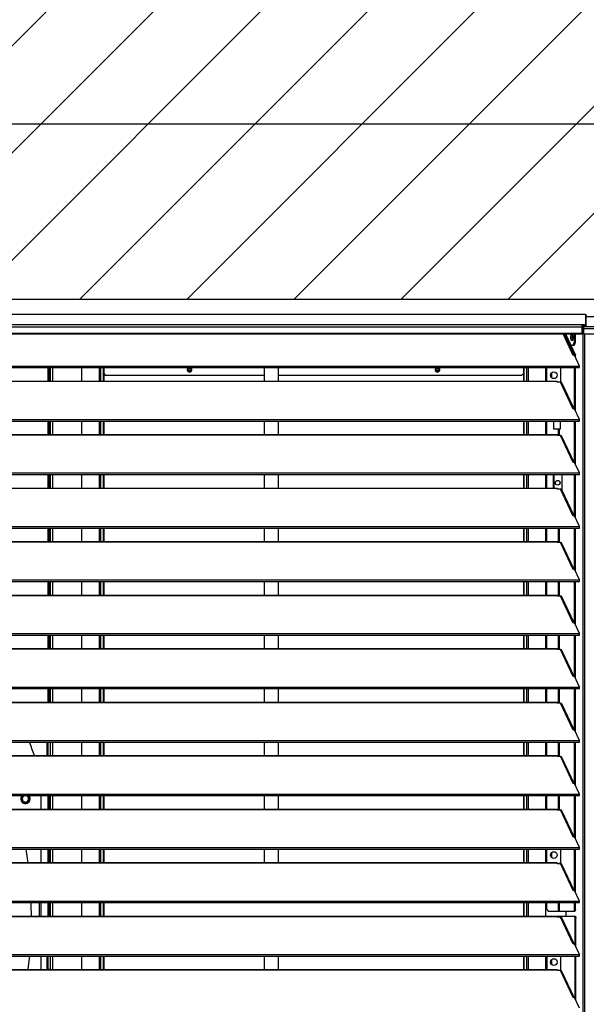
# Model space of a CAD drawing. Header units: millimetres. Extents: x 0 to 39025, y 0 to 11880.
# Tile 45 of 64: x 28790 to 29385, y 9742 to 10774. Entities that reach past the tile are written whole.
import ezdxf

# ---------------------------------------------------------------- set-up
doc = ezdxf.new("R2010")
doc.units = ezdxf.units.MM
doc.header["$PDSIZE"] = -1
doc.layers.add('DIMENZIJE', color=4, linetype='Continuous')
doc.layers.add('ODMIKI funkcionalni', color=253, linetype='Continuous')
doc.styles.add('SLDTEXTSTYLE6', font='txt')
doc.dimstyles.new('SLDDIMSTYLE0', dxfattribs={"dimtxt": 3, "dimasz": 3.414889, "dimexe": 0, "dimexo": 0.0625, "dimgap": 0.75, "dimtad": 1, "dimdec": 0, "dimlfac": 20, "dimrnd": 1e-09, "dimzin": 12, "dimdsep": 46, "dimtxsty": 'SLDTEXTSTYLE6', "dimsah": 1, "dimcen": 0.09, "dimadec": 0, "dimazin": 3, "dimtfac": 1, "dimtdec": 0, "dimtofl": 0, "dimtmove": 0, "dimatfit": 3, "dimfxl": 1, "dimfrac": 2, "dimtolj": 1, "dimtzin": 12, "dimarcsym": 0})

# ---------------------------------------------------------------- blocks, each defined once
blk = doc.blocks.new('*D11')
at = {"layer": 'Defpoints', "color": 0, "ltscale": 20, "transparency": 16777216}
for p in [(31008.7, 10464.8), (27975.7, 8771.1), (32954.7, 8771.1)]:
    blk.add_point(p, dxfattribs=at)
at = {"layer": 'DIMENZIJE', "color": 0, "lineweight": -2, "ltscale": 20, "transparency": 16777216}
for p, q in [((31009.9, 10464.8), (32954.7, 10464.8)), ((32954.7, 10396.5), (32954.7, 8839.4)), ((27976.9, 8771.1), (32954.7, 8771.1))]:
    blk.add_line(p, q, dxfattribs=at)
at = {"layer": 'DIMENZIJE', "color": 0, "ltscale": 20, "transparency": 16777216}
for points in [[(32943.3, 10396.5), (32966.1, 10396.5), (32954.7, 10464.8)], [(32943.3, 8839.4), (32966.1, 8839.4), (32954.7, 8771.1)]]:
    blk.add_solid(points, dxfattribs=at)
at = {"layer": 'DIMENZIJE', "color": 0, "ltscale": 20, "transparency": 16777216, "insert": (32878, 9583.1), "char_height": 60, "attachment_point": 2, "rotation": 90, "style": 'SLDTEXTSTYLE6'}
blk.add_mtext('\\A1;1694', dxfattribs=at)
blk = doc.blocks.new('*D12')
at = {"layer": 'Defpoints', "color": 0, "ltscale": 20, "transparency": 16777216}
for p in [(32634.7, 10784.8), (32634.7, 10449.3), (27634.6, 9749.3)]:
    blk.add_point(p, dxfattribs=at)
at = {"layer": 'DIMENZIJE', "color": 0, "lineweight": -2, "ltscale": 20, "transparency": 16777216}
for p, q in [((27634.6, 9750.6), (27634.6, 10784.8)), ((27702.9, 10784.8), (32566.4, 10784.8)), ((32634.7, 10450.6), (32634.7, 10784.8))]:
    blk.add_line(p, q, dxfattribs=at)
at = {"layer": 'DIMENZIJE', "color": 0, "ltscale": 20, "transparency": 16777216}
for points in [[(27702.9, 10796.2), (27702.9, 10773.5), (27634.6, 10784.8)], [(32566.4, 10796.2), (32566.4, 10773.5), (32634.7, 10784.8)]]:
    blk.add_solid(points, dxfattribs=at)
at = {"layer": 'DIMENZIJE', "color": 0, "ltscale": 20, "transparency": 16777216, "insert": (30134.7, 10861.6), "char_height": 60, "attachment_point": 2, "style": 'SLDTEXTSTYLE6'}
blk.add_mtext('\\A1;5000', dxfattribs=at)
blk = doc.blocks.new('*D13')
at = {"layer": 'Defpoints', "color": 0, "ltscale": 20, "transparency": 16777216}
for p in [(32634.7, 10664.8), (27809.7, 10449.3), (32634.7, 10449.3)]:
    blk.add_point(p, dxfattribs=at)
at = {"layer": 'DIMENZIJE', "color": 0, "lineweight": -2, "ltscale": 20, "transparency": 16777216}
for p, q in [((27809.7, 10450.6), (27809.7, 10664.8)), ((27878, 10664.8), (32566.4, 10664.8)), ((32634.7, 10450.6), (32634.7, 10664.8))]:
    blk.add_line(p, q, dxfattribs=at)
at = {"layer": 'DIMENZIJE', "color": 0, "ltscale": 20, "transparency": 16777216}
for points in [[(27878, 10676.2), (27878, 10653.5), (27809.7, 10664.8)], [(32566.4, 10676.2), (32566.4, 10653.5), (32634.7, 10664.8)]]:
    blk.add_solid(points, dxfattribs=at)
at = {"layer": 'DIMENZIJE', "color": 0, "ltscale": 20, "transparency": 16777216, "insert": (30222.2, 10741.6), "char_height": 60, "attachment_point": 2, "style": 'SLDTEXTSTYLE6'}
blk.add_mtext('\\A1;4825', dxfattribs=at)

msp = doc.modelspace()

# ---------------------------------------------------------------- hatches: boundary and pattern name
at = {"layer": 'ODMIKI funkcionalni'}
h = msp.add_hatch(dxfattribs=at)
h.set_pattern_fill('ANSI31', color=256, scale=25)
h.set_pattern_definition([(45, (17442.16, 640.926), (-56.1266, 56.1266), [])])
h.paths.add_polyline_path([(33433.7, 11465.7), (27308.6, 11465.7), (27308.6, 8759.1), (27808.5, 8759.1), (27808.5, 10480.9), (32635.1, 10480.9), (32635.1, 8759.1), (33433.7, 8759.1)])

# ---------------------------------------------------------------- linework, layer by layer
at = {"color": 7, "linetype": 'Continuous', "lineweight": 25, "ltscale": 20}
for p, q in [((29383.7, 10464.8), (27810.6, 10464.8)), ((29383.7, 10464.8), (27810.7, 10464.8)), ((29383.7, 10464.8), (29383.7, 10452.3)), ((29384.7, 10453.4), (29384.7, 10463.8)), ((29434.6, 10462.2), (29384.7, 10462.2)), ((29434.6, 10462.2), (29384.7, 10462.2)), ((27810.7, 10454.4), (29383.7, 10454.4)), ((29380.2, 10451.5), (27814.1, 10451.5)), ((27814.1, 10445.4), (29380.2, 10445.4)), ((29380.2, 10444.4), (29380.2, 10454.4)), ((29380.2, 10453.4), (29383.7, 10453.4)), ((29380.2, 10453.3), (29380.6, 10453.3)), ((29380.2, 10452.3), (29380.6, 10452.3)), ((29380.2, 10451.9), (29381.7, 10451.8)), ((29380.2, 10450.9), (29381.7, 10450.8)), ((29380.8, 10450.5), (29380.2, 10450.5)), ((29381.2, 10449.4), (29380.2, 10449.5)), ((29380.8, 10449.5), (29380.2, 10449.5)), ((29380.9, 10449.4), (29380.2, 10449.4)), ((29380.6, 10453.3), (29383.7, 10453.3)), ((29380.6, 10453.3), (29380.6, 10452.3)), ((29380.6, 10452.3), (29383.7, 10452.3)), ((29380.8, 10450.5), (29380.8, 10449.5)), ((29381.7, 10450.5), (29380.8, 10450.5)), ((29380.9, 10449.4), (29380.9, 10449.2)), ((29381.4, 10449.4), (29380.9, 10449.4)), ((29380.9, 10449.2), (29381.7, 10449.2)), ((29380.9, 10449.2), (29380.9, 8889.1)), ((29437.7, 10451.8), (29381.7, 10451.8)), ((29381.7, 10451.8), (29381.7, 10445.4)), ((29381.7, 10450), (29437.7, 10450)), ((29381.7, 10445.4), (29382.7, 10444.4)), ((27814.1, 10444.4), (29380.2, 10444.4)), ((29370.9, 10421.8), (29360.3, 10444.4)), ((29371.9, 10422), (29361.5, 10444.4)), ((29362.1, 10444.4), (29372.5, 10422)), ((29363, 10444.4), (29373.4, 10422)), ((29370.1, 10443.9), (29369.5, 10440.9)), ((29369.5, 10440.9), (29370.1, 10437.7)), ((29369.5, 10440.9), (29370.7, 10440.9)), ((29371.1, 10432.3), (29372.1, 10435.3)), ((29372.1, 10444.4), (29372.1, 10435.3)), ((29372.1, 10435.3), (29373, 10435.3)), ((29373, 10435.3), (29372.1, 10432.3)), ((29373, 10444.4), (29373, 10435.3)), ((29382.7, 10444.4), (29436.7, 10444.4)), ((29382.7, 10444.4), (29382.7, 8889.1)), ((29372.1, 10432.3), (29368.6, 10432.3)), ((29372.4, 10422), (29370.9, 10421.8)), ((29377.6, 10410.8), (29372.4, 10422)), ((29372.5, 10421.8), (29372.5, 10422)), ((29372.5, 10422), (29373.4, 10422)), ((29373.4, 10419.8), (29373.4, 10422)), ((27816.7, 10410.8), (29377.6, 10410.8)), ((27816.7, 10409.2), (29377.6, 10409.2)), ((28819.8, 10409.2), (28819.8, 10395)), ((28820.6, 10409.2), (28820.6, 10395)), ((28822.1, 10409.2), (28822.1, 10395)), ((28822.4, 10409.2), (28822.4, 10395)), ((28824.7, 10409.2), (28824.7, 10395)), ((28855.4, 10409.2), (28855.4, 10395)), ((28873.7, 10409.2), (28873.7, 10395)), ((28875.3, 10409.2), (28875.3, 10395)), ((28878, 10409.2), (28878, 10395)), ((28878.6, 10409.2), (28878.6, 10395)), ((28967, 10406.6), (28970.3, 10406.6)), ((28970.3, 10406.4), (28967, 10406.4)), ((29047, 10409.2), (29047, 10395)), ((29062, 10395), (29062, 10409.2)), ((29227, 10406.6), (29230.3, 10406.6)), ((29230.3, 10406.4), (29227, 10406.4)), ((29318.7, 10409.2), (29318.7, 10395)), ((29319.3, 10409.2), (29319.3, 10395)), ((29322, 10409.2), (29322, 10395)), ((29323.6, 10409.2), (29323.6, 10395)), ((29341.9, 10409.2), (29341.9, 10395)), ((29343.2, 10395), (29343.2, 10409.2)), ((29357.8, 10409.2), (29357.8, 10393.9)), ((29372.5, 10365.7), (29372.5, 10409.2)), ((29373.4, 10363.7), (29373.4, 10409.2)), ((29377.6, 10409.2), (29377.6, 10410.8)), ((27840.2, 10395), (29354.2, 10395)), ((27840.2, 10394.8), (29354.2, 10394.8)), ((28878.6, 10402.9), (28880.6, 10400.9)), ((29047, 10400.9), (28880.6, 10400.9)), ((29316.7, 10400.9), (29062, 10400.9)), ((29316.7, 10400.9), (29318.7, 10402.9)), ((29348.4, 10398.5), (29348.4, 10403.7)), ((29354.2, 10394), (29354.2, 10395)), ((29357.7, 10394), (29354.2, 10394)), ((29370.9, 10365.7), (29357.7, 10394)), ((29371.9, 10365.9), (29359.2, 10393.1)), ((29372.4, 10365.9), (29370.9, 10365.7)), ((29377.6, 10354.7), (29372.4, 10365.9)), ((27816.7, 10354.7), (29377.6, 10354.7)), ((27816.7, 10353.1), (29377.6, 10353.1)), ((28819.8, 10353.1), (28819.8, 10339)), ((28820.6, 10353.1), (28820.6, 10339)), ((28822.1, 10353.1), (28822.1, 10339)), ((28822.4, 10353.1), (28822.4, 10339)), ((28824.7, 10353.1), (28824.7, 10339)), ((28855.4, 10353.1), (28855.4, 10339)), ((28873.7, 10353.1), (28873.7, 10339)), ((28875.3, 10353.1), (28875.3, 10339)), ((28878, 10353.1), (28878, 10339)), ((28878.6, 10353.1), (28878.6, 10339)), ((29047, 10353.1), (29047, 10339)), ((29062, 10339), (29062, 10353.1)), ((29318.7, 10353.1), (29318.7, 10339)), ((29319.3, 10353.1), (29319.3, 10339)), ((29322, 10353.1), (29322, 10339)), ((29323.6, 10353.1), (29323.6, 10339)), ((29341.9, 10353.1), (29341.9, 10339)), ((29343.2, 10339), (29343.2, 10353.1)), ((29350.7, 10344.6), (29350.7, 10353.1)), ((29357.2, 10353.1), (29357.2, 10344.6)), ((29372.5, 10309.6), (29372.5, 10353.1)), ((29373.4, 10307.6), (29373.4, 10353.1)), ((29377.6, 10353.1), (29377.6, 10354.7)), ((29357.2, 10344.6), (29350.7, 10344.6)), ((29355.7, 10337.9), (29355.7, 10344.6)), ((29356.7, 10337.9), (29356.7, 10344.6)), ((27840.2, 10339), (29354.2, 10339)), ((27840.2, 10338.7), (29354.2, 10338.7)), ((29354.2, 10337.9), (29354.2, 10339)), ((29357.7, 10337.9), (29354.2, 10337.9)), ((29370.9, 10309.6), (29357.7, 10337.9)), ((29371.9, 10309.8), (29359.2, 10337)), ((29372.4, 10309.8), (29370.9, 10309.6)), ((29377.6, 10298.7), (29372.4, 10309.8)), ((27816.7, 10298.7), (29377.6, 10298.7)), ((27816.7, 10297), (29377.6, 10297)), ((28819.8, 10297), (28819.8, 10282.9)), ((28820.6, 10297), (28820.6, 10282.9)), ((28822.1, 10297), (28822.1, 10282.9)), ((28822.4, 10297), (28822.4, 10282.9)), ((28824.7, 10297), (28824.7, 10282.9)), ((28855.4, 10297), (28855.4, 10282.9)), ((28873.7, 10297), (28873.7, 10282.9)), ((28875.3, 10297), (28875.3, 10282.9)), ((28878, 10297), (28878, 10282.9)), ((28878.6, 10297), (28878.6, 10282.9)), ((29047, 10297), (29047, 10282.9)), ((29062, 10282.9), (29062, 10297)), ((29318.7, 10297), (29318.7, 10282.9)), ((29319.3, 10297), (29319.3, 10282.9)), ((29322, 10297), (29322, 10282.9)), ((29323.6, 10297), (29323.6, 10282.9)), ((29341.9, 10297), (29341.9, 10282.9)), ((29343.2, 10282.9), (29343.2, 10297)), ((29350.2, 10282.9), (29350.2, 10297)), ((29350.8, 10297), (29350.7, 10296.9)), ((29350.7, 10296.9), (29350.7, 10282.9)), ((29359.5, 10280.4), (29359.5, 10297)), ((29372.5, 10253.5), (29372.5, 10297)), ((29373.4, 10251.5), (29373.4, 10297)), ((29377.6, 10297), (29377.6, 10298.7)), ((27840.2, 10282.9), (29354.2, 10282.9)), ((27840.2, 10282.6), (29354.2, 10282.6)), ((29354.2, 10281.8), (29354.2, 10282.9)), ((29357.7, 10281.8), (29354.2, 10281.8)), ((29370.9, 10253.5), (29357.7, 10281.8)), ((29371.9, 10253.7), (29359.2, 10280.9)), ((29372.4, 10253.7), (29370.9, 10253.5)), ((29377.6, 10242.6), (29372.4, 10253.7)), ((27816.7, 10242.6), (29377.6, 10242.6)), ((27816.7, 10240.9), (29377.6, 10240.9)), ((28819.8, 10240.9), (28819.8, 10226.8)), ((28820.6, 10240.9), (28820.6, 10226.8)), ((28822.1, 10240.9), (28822.1, 10226.8)), ((28822.4, 10240.9), (28822.4, 10226.8)), ((28824.7, 10240.9), (28824.7, 10226.8)), ((28855.4, 10240.9), (28855.4, 10226.8)), ((28873.7, 10240.9), (28873.7, 10226.8)), ((28875.3, 10240.9), (28875.3, 10226.8)), ((28878, 10240.9), (28878, 10226.8)), ((28878.6, 10240.9), (28878.6, 10226.8)), ((29047, 10240.9), (29047, 10226.8)), ((29062, 10226.8), (29062, 10240.9)), ((29318.7, 10240.9), (29318.7, 10226.8)), ((29319.3, 10240.9), (29319.3, 10226.8)), ((29322, 10240.9), (29322, 10226.8)), ((29323.6, 10240.9), (29323.6, 10226.8)), ((29341.9, 10240.9), (29341.9, 10226.8)), ((29343.2, 10226.8), (29343.2, 10240.9)), ((29355.7, 10225.7), (29355.7, 10240.9)), ((29356.7, 10225.7), (29356.7, 10240.9)), ((29372.5, 10197.5), (29372.5, 10240.9)), ((29373.4, 10195.4), (29373.4, 10240.9)), ((29377.6, 10240.9), (29377.6, 10242.6)), ((27840.2, 10226.8), (29354.2, 10226.8)), ((27840.2, 10226.5), (29354.2, 10226.5)), ((29354.2, 10225.7), (29354.2, 10226.8)), ((29357.7, 10225.7), (29354.2, 10225.7)), ((29370.9, 10197.4), (29357.7, 10225.7)), ((29371.9, 10197.6), (29359.2, 10224.8)), ((29372.4, 10197.7), (29370.9, 10197.4)), ((29377.6, 10186.5), (29372.4, 10197.7)), ((27816.7, 10186.5), (29377.6, 10186.5)), ((27816.7, 10184.8), (29377.6, 10184.8)), ((28819.8, 10184.8), (28819.8, 10170.7)), ((28820.6, 10184.8), (28820.6, 10170.7)), ((28822.1, 10184.8), (28822.1, 10170.7)), ((28822.4, 10184.8), (28822.4, 10170.7)), ((28824.7, 10184.8), (28824.7, 10170.7)), ((28855.4, 10184.8), (28855.4, 10170.7)), ((28873.7, 10184.8), (28873.7, 10170.7)), ((28875.3, 10184.8), (28875.3, 10170.7)), ((28878, 10184.8), (28878, 10170.7)), ((28878.6, 10184.8), (28878.6, 10170.7)), ((29047, 10184.8), (29047, 10170.7)), ((29062, 10170.7), (29062, 10184.8)), ((29318.7, 10184.8), (29318.7, 10170.7)), ((29319.3, 10184.8), (29319.3, 10170.7)), ((29322, 10184.8), (29322, 10170.7)), ((29323.6, 10184.8), (29323.6, 10170.7)), ((29341.9, 10184.8), (29341.9, 10170.7)), ((29343.2, 10170.7), (29343.2, 10184.8)), ((29355.7, 10169.6), (29355.7, 10184.8)), ((29356.7, 10169.6), (29356.7, 10184.8)), ((29372.5, 10141.4), (29372.5, 10184.8)), ((29373.4, 10139.3), (29373.4, 10184.8)), ((29377.6, 10184.8), (29377.6, 10186.5)), ((27840.2, 10170.7), (29354.2, 10170.7)), ((27840.2, 10170.4), (29354.2, 10170.4)), ((29354.2, 10169.6), (29354.2, 10170.7)), ((29357.7, 10169.6), (29354.2, 10169.6)), ((29370.9, 10141.3), (29357.7, 10169.6)), ((29371.9, 10141.5), (29359.2, 10168.7)), ((29372.4, 10141.6), (29370.9, 10141.3)), ((29377.6, 10130.4), (29372.4, 10141.6)), ((27816.7, 10130.4), (29377.6, 10130.4)), ((27816.7, 10128.7), (29377.6, 10128.7)), ((28819.8, 10128.7), (28819.8, 10114.6)), ((28820.6, 10128.7), (28820.6, 10114.6)), ((28822.1, 10128.7), (28822.1, 10114.6)), ((28822.4, 10128.7), (28822.4, 10114.6)), ((28824.7, 10128.7), (28824.7, 10114.6)), ((28855.4, 10128.7), (28855.4, 10114.6)), ((28873.7, 10128.7), (28873.7, 10114.6)), ((28875.3, 10128.7), (28875.3, 10114.6)), ((28878, 10128.7), (28878, 10114.6)), ((28878.6, 10128.7), (28878.6, 10114.6)), ((29047, 10128.7), (29047, 10114.6)), ((29062, 10114.6), (29062, 10128.7)), ((29318.7, 10128.7), (29318.7, 10114.6)), ((29319.3, 10128.7), (29319.3, 10114.6)), ((29322, 10128.7), (29322, 10114.6)), ((29323.6, 10128.7), (29323.6, 10114.6)), ((29341.9, 10128.7), (29341.9, 10114.6)), ((29343.2, 10114.6), (29343.2, 10128.7)), ((29355.7, 10113.5), (29355.7, 10128.7)), ((29356.7, 10113.5), (29356.7, 10128.7)), ((29372.5, 10085.3), (29372.5, 10128.7)), ((29373.4, 10083.2), (29373.4, 10128.7)), ((29377.6, 10128.7), (29377.6, 10130.4)), ((27840.2, 10114.6), (29354.2, 10114.6)), ((27840.2, 10114.3), (29354.2, 10114.3)), ((29354.2, 10113.5), (29354.2, 10114.6)), ((29357.7, 10113.5), (29354.2, 10113.5)), ((29370.9, 10085.2), (29357.7, 10113.5)), ((29371.9, 10085.4), (29359.2, 10112.6)), ((29372.4, 10085.5), (29370.9, 10085.2)), ((29377.6, 10074.3), (29372.4, 10085.5)), ((27816.7, 10074.3), (29377.6, 10074.3)), ((29377.6, 10072.7), (29377.6, 10074.3)), ((27816.7, 10072.7), (29377.6, 10072.7)), ((28819.8, 10072.7), (28819.8, 10058.5)), ((28820.6, 10072.7), (28820.6, 10058.5)), ((28822.1, 10072.7), (28822.1, 10058.5)), ((28822.4, 10072.7), (28822.4, 10058.5)), ((28824.7, 10072.7), (28824.7, 10058.5)), ((28855.4, 10072.7), (28855.4, 10058.5)), ((28873.7, 10072.7), (28873.7, 10058.5)), ((28875.3, 10072.7), (28875.3, 10058.5)), ((28878, 10072.7), (28878, 10058.5)), ((28878.6, 10072.7), (28878.6, 10058.5)), ((29047, 10072.7), (29047, 10058.5)), ((29062, 10058.5), (29062, 10072.7)), ((29318.7, 10072.7), (29318.7, 10058.5)), ((29319.3, 10072.7), (29319.3, 10058.5)), ((29322, 10072.7), (29322, 10058.5)), ((29323.6, 10072.7), (29323.6, 10058.5)), ((29341.9, 10072.7), (29341.9, 10058.5)), ((29343.2, 10058.5), (29343.2, 10072.7)), ((29355.7, 10057.4), (29355.7, 10072.7)), ((29356.7, 10057.4), (29356.7, 10072.7)), ((29372.5, 10029.2), (29372.5, 10072.7)), ((29373.4, 10027.2), (29373.4, 10072.7)), ((27840.2, 10058.5), (29354.2, 10058.5)), ((27840.2, 10058.2), (29354.2, 10058.2)), ((29354.2, 10057.4), (29354.2, 10058.5)), ((29357.7, 10057.4), (29354.2, 10057.4)), ((29370.9, 10029.2), (29357.7, 10057.4)), ((29371.9, 10029.3), (29359.2, 10056.5)), ((29372.4, 10029.4), (29370.9, 10029.2)), ((29377.6, 10018.2), (29372.4, 10029.4)), ((27816.7, 10018.2), (29377.6, 10018.2)), ((27816.7, 10016.6), (29377.6, 10016.6)), ((28819.4, 10002.4), (28819.4, 10016.6)), ((28819.9, 10016.6), (28819.9, 10002.4)), ((28822.4, 10016.6), (28822.4, 10002.4)), ((28824.7, 10016.6), (28824.7, 10002.4)), ((28855.4, 10016.6), (28855.4, 10002.4)), ((28873.7, 10016.6), (28873.7, 10002.4)), ((28875.3, 10016.6), (28875.3, 10002.4)), ((28878, 10016.6), (28878, 10002.4)), ((28878.6, 10016.6), (28878.6, 10002.4)), ((29047, 10016.6), (29047, 10002.4)), ((29062, 10002.4), (29062, 10016.6)), ((29318.7, 10016.6), (29318.7, 10002.4)), ((29319.3, 10016.6), (29319.3, 10002.4)), ((29322, 10016.6), (29322, 10002.4)), ((29323.6, 10016.6), (29323.6, 10002.4)), ((29341.9, 10016.6), (29341.9, 10002.4)), ((29343.2, 10002.4), (29343.2, 10016.6)), ((29355.7, 10001.3), (29355.7, 10016.6)), ((29356.7, 10001.3), (29356.7, 10016.6)), ((29372.5, 9973.1), (29372.5, 10016.6)), ((29373.4, 9971.1), (29373.4, 10016.6)), ((29377.6, 10016.6), (29377.6, 10018.2)), ((27840.2, 10002.4), (29354.2, 10002.4)), ((27840.2, 10002.1), (29354.2, 10002.1)), ((29354.2, 10001.3), (29354.2, 10002.4)), ((29357.7, 10001.3), (29354.2, 10001.3)), ((29357.7, 10001.3), (29370.6, 9973.6)), ((29371.9, 9973.2), (29359.2, 10000.4)), ((29370.9, 9973.1), (29370.6, 9973.6)), ((29372.4, 9973.3), (29370.9, 9973.1)), ((29377.6, 9962.1), (29372.4, 9973.3)), ((27816.7, 9962.1), (29377.6, 9962.1)), ((27816.7, 9960.5), (29377.6, 9960.5)), ((28793.1, 9960.4), (28793.2, 9960.5)), ((28819.8, 9960.5), (28819.8, 9946.3)), ((28820.6, 9960.5), (28820.6, 9946.3)), ((28822.1, 9960.5), (28822.1, 9946.3)), ((28822.4, 9960.5), (28822.4, 9946.3)), ((28824.7, 9960.5), (28824.7, 9946.3)), ((28855.4, 9960.5), (28855.4, 9946.3)), ((28873.7, 9960.5), (28873.7, 9946.3)), ((28875.3, 9960.5), (28875.3, 9946.3)), ((28878, 9960.5), (28878, 9946.3)), ((28878.6, 9960.5), (28878.6, 9946.3)), ((29047, 9960.5), (29047, 9946.3)), ((29062, 9946.3), (29062, 9960.5)), ((29318.7, 9960.5), (29318.7, 9946.3)), ((29319.3, 9960.5), (29319.3, 9946.3)), ((29322, 9960.5), (29322, 9946.3)), ((29323.6, 9960.5), (29323.6, 9946.3)), ((29341.9, 9960.5), (29341.9, 9946.3)), ((29343.2, 9946.3), (29343.2, 9960.5)), ((29355.7, 9945.2), (29355.7, 9960.5)), ((29356.7, 9945.2), (29356.7, 9960.5)), ((29372.5, 9917), (29372.5, 9960.5)), ((29373.4, 9915), (29373.4, 9960.5)), ((29377.6, 9960.5), (29377.6, 9962.1)), ((27840.2, 9946.3), (29354.2, 9946.3)), ((27840.2, 9946), (29354.2, 9946)), ((29354.2, 9945.2), (29354.2, 9946.3)), ((29357.7, 9945.2), (29354.2, 9945.2)), ((29357.7, 9945.2), (29370.6, 9917.5)), ((29371.9, 9917.1), (29359.2, 9944.4)), ((29370.9, 9917), (29370.6, 9917.5)), ((29372.4, 9917.2), (29370.9, 9917)), ((29377.6, 9906), (29372.4, 9917.2)), ((27816.7, 9906), (29377.6, 9906)), ((27816.7, 9904.4), (29377.6, 9904.4)), ((28812.9, 9890.2), (28812.9, 9904.4)), ((28819.8, 9904.4), (28819.8, 9890.2)), ((28820.6, 9904.4), (28820.6, 9890.2)), ((28822.1, 9904.4), (28822.1, 9890.2)), ((28822.4, 9904.4), (28822.4, 9890.2)), ((28824.7, 9904.4), (28824.7, 9890.2)), ((28855.4, 9904.4), (28855.4, 9890.2)), ((28873.7, 9904.4), (28873.7, 9890.2)), ((28875.3, 9904.4), (28875.3, 9890.2)), ((28878, 9904.4), (28878, 9890.2)), ((28878.6, 9904.4), (28878.6, 9890.2)), ((29047, 9904.4), (29047, 9890.2)), ((29062, 9890.2), (29062, 9904.4)), ((29318.7, 9904.4), (29318.7, 9890.2)), ((29319.3, 9904.4), (29319.3, 9890.2)), ((29322, 9904.4), (29322, 9890.2)), ((29323.6, 9904.4), (29323.6, 9890.2)), ((29341.9, 9904.4), (29341.9, 9890.2)), ((29343.2, 9890.2), (29343.2, 9904.4)), ((29348.4, 9895.6), (29348.4, 9900.8)), ((29357.8, 9904.4), (29357.8, 9889.1)), ((29372.5, 9860.9), (29372.5, 9904.4)), ((29373.4, 9858.9), (29373.4, 9904.4)), ((29377.6, 9904.4), (29377.6, 9906)), ((27840.2, 9890.2), (29354.2, 9890.2)), ((27840.2, 9889.9), (29354.2, 9889.9)), ((29354.2, 9889.1), (29354.2, 9890.2)), ((29357.7, 9889.1), (29354.2, 9889.1)), ((29355.7, 9889.1), (29355.7, 9889.2)), ((29357.8, 9889.2), (29355.7, 9889.2)), ((29357.7, 9889.1), (29370.6, 9861.4)), ((29371.9, 9861.1), (29359.2, 9888.3)), ((29370.9, 9860.9), (29370.6, 9861.4)), ((29372.4, 9861.1), (29370.9, 9860.9)), ((29377.6, 9849.9), (29372.4, 9861.1)), ((27816.7, 9849.9), (29377.6, 9849.9)), ((27816.7, 9848.3), (29377.6, 9848.3)), ((28810.8, 9848.3), (28810.8, 9834.1)), ((28812.9, 9834.1), (28812.9, 9848.3)), ((28819.8, 9848.3), (28819.8, 9834.1)), ((28820.6, 9848.3), (28820.6, 9834.1)), ((28822.1, 9848.3), (28822.1, 9834.1)), ((28822.4, 9848.3), (28822.4, 9834.1)), ((28824.7, 9848.3), (28824.7, 9834.1)), ((28855.4, 9848.3), (28855.4, 9834.1)), ((28873.7, 9848.3), (28873.7, 9834.1)), ((28875.3, 9848.3), (28875.3, 9834.1)), ((28878, 9848.3), (28878, 9834.1)), ((28878.6, 9848.3), (28878.6, 9834.1)), ((29318.7, 9848.3), (29318.7, 9834.1)), ((29319.3, 9848.3), (29319.3, 9834.1)), ((29322, 9848.3), (29322, 9834.1)), ((29323.6, 9848.3), (29323.6, 9834.1)), ((29341.9, 9848.3), (29341.9, 9834.1)), ((29343.2, 9841.1), (29343.2, 9848.3)), ((29355.7, 9839.1), (29355.7, 9848.3)), ((29356.7, 9839.1), (29356.7, 9848.3)), ((29372.5, 9841.1), (29372.5, 9848.3)), ((29373.4, 9841.1), (29373.4, 9848.3)), ((29377.6, 9848.3), (29377.6, 9849.9)), ((29343.2, 9841.1), (29345.2, 9839.1)), ((29372.8, 9839.1), (29345.2, 9839.1)), ((29363.7, 9834.1), (29363.7, 9839.1)), ((29371.9, 9839.1), (29372.5, 9841.1)), ((29372.5, 9841.1), (29373.4, 9841.1)), ((29373.4, 9841.1), (29372.8, 9839.1)), ((27821, 9834.1), (29373.3, 9834.1)), ((27840.2, 9833.9), (29354.2, 9833.9)), ((29354.2, 9833.1), (29354.2, 9834.1)), ((29357.7, 9833.1), (29354.2, 9833.1)), ((29356.2, 9833.1), (29356.2, 9834.1)), ((29357.2, 9833.1), (29357.2, 9834.1)), ((29370.9, 9804.8), (29357.7, 9833.1)), ((29371.9, 9805), (29359.2, 9832.2)), ((29373, 9832.1), (29372.4, 9834.1)), ((29373, 9803.8), (29373, 9832.1)), ((29373.9, 9832.1), (29373, 9832.1)), ((29373.3, 9834.1), (29373.9, 9832.1)), ((29373.9, 9801.7), (29373.9, 9832.1)), ((29372.4, 9805), (29370.9, 9804.8)), ((29377.6, 9793.8), (29372.4, 9805)), ((27816.7, 9793.8), (29377.6, 9793.8)), ((27816.7, 9792.2), (29377.6, 9792.2)), ((28819.4, 9779.2), (28819.4, 9792.2)), ((28819.9, 9792.2), (28819.9, 9778.7)), ((28822.4, 9792.2), (28822.4, 9778.1)), ((28824.7, 9792.2), (28824.7, 9778.1)), ((28855.4, 9792.2), (28855.4, 9778.1)), ((28873.7, 9792.2), (28873.7, 9778.1)), ((28875.3, 9792.2), (28875.3, 9778.1)), ((28878, 9792.2), (28878, 9778.1)), ((28878.6, 9792.2), (28878.6, 9778.1)), ((29047, 9792.2), (29047, 9778.1)), ((29062, 9778.1), (29062, 9792.2)), ((29318.7, 9792.2), (29318.7, 9778.1)), ((29319.3, 9792.2), (29319.3, 9778.1)), ((29322, 9792.2), (29322, 9778.1)), ((29323.6, 9792.2), (29323.6, 9778.1)), ((29341.9, 9792.2), (29341.9, 9778.1)), ((29343.7, 9778.1), (29343.7, 9792.2)), ((29348.4, 9783.5), (29348.4, 9788.6)), ((29358, 9776.9), (29358, 9792.2)), ((29373, 9747.7), (29373, 9792.2)), ((29373.9, 9745.6), (29373.9, 9792.2)), ((29377.6, 9792.2), (29377.6, 9793.8)), ((27840.2, 9778.1), (29354.2, 9778.1)), ((27840.2, 9777.8), (29354.2, 9777.8)), ((28819.8, 9778.7), (28819.8, 9778.1)), ((28819.9, 9778.7), (28822.4, 9778.7)), ((28820.6, 9778.7), (28820.6, 9778.1)), ((28822.1, 9778.7), (28822.1, 9778.1)), ((29354.2, 9777), (29354.2, 9778.1)), ((29357.7, 9777), (29354.2, 9777)), ((29357.2, 9777), (29356.2, 9777)), ((29356.2, 9777), (29356.2, 9777)), ((29357.2, 9777), (29358, 9777.9)), ((29370.9, 9748.7), (29357.7, 9777)), ((29371.9, 9748.9), (29359.2, 9776.1)), ((29372.4, 9748.9), (29370.9, 9748.7)), ((29377.6, 9737.8), (29372.4, 9748.9))]:
    msp.add_line(p, q, dxfattribs=at)
at = {"color": 7, "linetype": 'Continuous', "lineweight": 25, "ltscale": 20, "flags": 128}
for points in [[(29383.7, 10464.8), (29383.7, 10464.8), (29383.7, 10464.8)], [(29368.5, 10440.8), (29368.5, 10441.2), (29368.5, 10441.7), (29368.6, 10442.1), (29368.6, 10442.5), (29368.7, 10442.8), (29368.8, 10443.1), (29368.9, 10443.4), (29369, 10443.7), (29369.1, 10443.9), (29369.2, 10444.1), (29369.3, 10444.2), (29369.5, 10444.3), (29369.6, 10444.3), (29369.7, 10444.3), (29369.8, 10444.2), (29370, 10444.1), (29370.1, 10443.9), (29370.2, 10443.7), (29370.3, 10443.4), (29370.4, 10443.1), (29370.5, 10442.8), (29370.5, 10442.5), (29370.6, 10442.1), (29370.6, 10441.7), (29370.7, 10441.2), (29370.7, 10440.8), (29370.7, 10440.4), (29370.6, 10440), (29370.6, 10439.6), (29370.5, 10439.2), (29370.5, 10438.8), (29370.4, 10438.5), (29370.3, 10438.2), (29370.2, 10437.9), (29370.1, 10437.7), (29370, 10437.6), (29369.8, 10437.4), (29369.7, 10437.3), (29369.6, 10437.3), (29369.5, 10437.3), (29369.3, 10437.4), (29369.2, 10437.6), (29369.1, 10437.7), (29369, 10437.9), (29368.9, 10438.2), (29368.8, 10438.5), (29368.7, 10438.8), (29368.6, 10439.2), (29368.6, 10439.6), (29368.5, 10440), (29368.5, 10440.4), (29368.5, 10440.8)], [(28812.9, 9946.3), (28812.9, 9948.1), (28812.9, 9960.5)], [(28799.3, 9890.2), (28798.8, 9894.4), (28797.4, 9904.4)], [(28802.8, 9834.1), (28802.6, 9845.6), (28802.5, 9848.3)], [(28799.5, 9778.1), (28800.2, 9784.5), (28801, 9792.2)], [(28812.9, 9778.1), (28812.9, 9785), (28812.9, 9792.2)]]:
    msp.add_lwpolyline(points, dxfattribs=at)
at = {"color": 7, "linetype": 'Continuous', "lineweight": 25, "ltscale": 400}
for centre, radius in [((28968.6, 10406.9), 1.7), ((29228.6, 10406.9), 1.7), ((29350.7, 10401.1), 3.5), ((29354.7, 10288.4), 2.5), ((29354.7, 10288.4), 2.4), ((29350.7, 9898.2), 3.5), ((29350.7, 9786), 3.5)]:
    msp.add_circle(centre, radius, dxfattribs=at)
for centre, radius, start, end in [((29380.6, 10449), 1.48, 40.4239, 81.5155), ((29380.7, 10447.4), 2.09, 63.0362, 88.8624), ((29382.3, 10451.5), 2.6, 238.2891, 255.8285), ((29383.7, 10453.4), 1.05, 269.9898, 90.0102), ((29383.7, 10453.4), 0.05, 269.989, 90.011), ((29370.9, 10421), 1.39, 43.9326, 102.1165), ((28968.6, 10406.9), 2.5, 111.8152, 68.1848), ((29228.6, 10406.9), 2.5, 111.8152, 68.1848), ((29357.8, 10392.4), 1.58, 25.9359, 94.9055), ((29370.9, 10364.9), 1.39, 43.9326, 102.1165), ((29357.8, 10336.3), 1.58, 25.9359, 94.9055), ((29370.9, 10308.8), 1.39, 43.9326, 102.1165), ((29354.7, 10288.4), 4.5, 154.1581, 205.8419), ((29357.8, 10280.2), 1.58, 25.9359, 94.9055), ((29370.9, 10252.7), 1.39, 43.9326, 102.1165), ((29357.8, 10224.1), 1.58, 25.9359, 94.9055), ((29370.9, 10196.6), 1.39, 43.9326, 102.1165), ((29357.8, 10168), 1.58, 25.9359, 94.9055), ((29370.9, 10140.5), 1.39, 43.9326, 102.1165), ((29357.8, 10111.9), 1.58, 25.9359, 94.9055), ((29370.9, 10084.4), 1.39, 43.9326, 102.1165), ((29357.8, 10055.8), 1.58, 25.9359, 94.9055), ((29370.9, 10028.4), 1.39, 43.9326, 102.1165), ((28335.3, 9833.4), 500.1, 19.7563, 21.4881), ((29357.8, 9999.7), 1.58, 25.9359, 94.9055), ((29370.9, 9972.3), 1.39, 43.9326, 102.1165), ((28796.5, 9957), 4.99, 135.272, 180.0221), ((28796.5, 9957), 4.8, 132.9757, 47.0243), ((28796.5, 9957), 4.8, 135, 47.0767), ((28796.5, 9957), 4, 118.6014, 61.3986), ((28796.5, 9957), 4, 118.5118, 61.4882), ((28796.5, 9957), 3.32, 285.0936, 104.9065), ((28796.5, 9957), 4.97, 359.9203, 44.8863), ((28796.5, 9957), 5, 180, 0), ((28796.5, 9957), 3.32, 105.1056, 284.8945), ((29357.8, 9943.7), 1.58, 25.9359, 94.9055), ((29370.9, 9916.2), 1.39, 43.9326, 102.1165), ((29357.8, 9887.6), 1.58, 25.9359, 94.9055), ((29370.9, 9860.1), 1.39, 43.9326, 102.1165), ((29357.8, 9831.5), 1.58, 25.9359, 94.9055), ((29370.9, 9804), 1.39, 43.9326, 102.1165), ((28819.9, 9779.2), 0.5, 180, 270), ((29357.8, 9775.4), 1.58, 25.9359, 94.9055), ((29370.9, 9747.9), 1.39, 43.9326, 102.1165)]:
    msp.add_arc(centre, radius, start, end, dxfattribs=at)
msp.add_ellipse((29383.7, 10463.8), major_axis=(0, -1.05), ratio=0.999762, start_param=1.570796, end_param=3.113028, dxfattribs=at)
at = {"layer": 'ODMIKI funkcionalni', "ltscale": 10}
msp.add_line((27808.5, 10480.9), (32635.1, 10480.9), dxfattribs=at)

# ---------------------------------------------------------------- dimensions: what is measured, and where the dimension line sits
at = {"layer": 'DIMENZIJE', "ltscale": 20}
for base, p1, picture, middle in [((32634.7, 10784.8), (27634.6, 9749.3), '*D12', (30134.7, 10784.8)), ((32634.7, 10664.8), (27809.7, 10449.3), '*D13', (30222.2, 10664.8))]:
    dim = msp.add_linear_dim(base=base, p1=p1, p2=(32634.7, 10449.3), dimstyle='SLDDIMSTYLE0', override={"dimscale": 20, "dimlfac": 1}, dxfattribs=at)
    dim.commit()
    dim.dimension.update_dxf_attribs({"geometry": picture, "text_midpoint": middle, "dimtype": 160})
dim = msp.add_linear_dim(base=(32954.7, 8771.1), p1=(31008.7, 10464.8), p2=(27975.7, 8771.1), angle=90, dimstyle='SLDDIMSTYLE0', override={"dimscale": 20, "dimlfac": 1}, dxfattribs=at)
dim.commit()
dim.dimension.update_dxf_attribs({"geometry": '*D11', "text_midpoint": (32954.7, 9583.1), "dimtype": 160})

doc.saveas('drawing.dxf')
